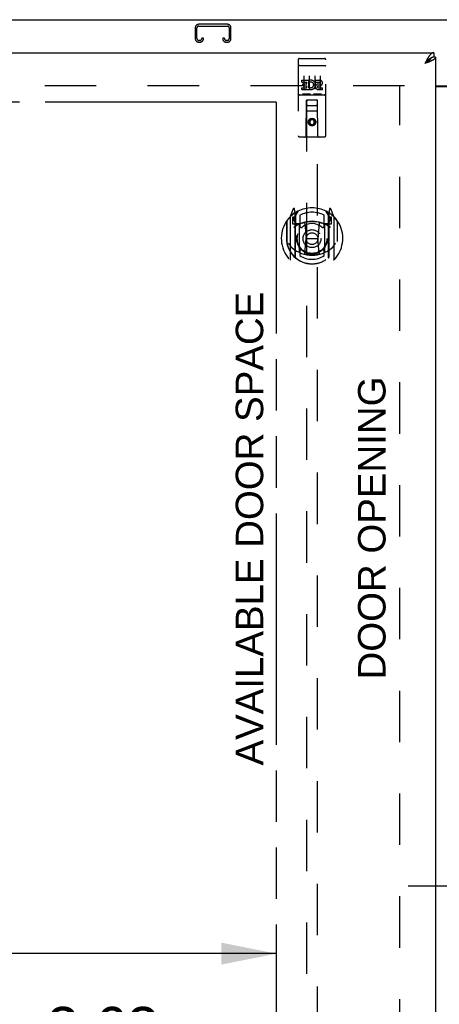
# Model space of a CAD drawing. Header units: inches. Extents: x 0 to 212, y 0 to 138.
# Tile 9 of 20: x 57 to 67, y 82 to 104. Entities that reach past the tile are written whole.
import ezdxf

# ---------------------------------------------------------------- set-up
doc = ezdxf.new("R2010")
doc.units = ezdxf.units.IN
doc.header["$LTSCALE"] = 11.6875
doc.header["$MEASUREMENT"] = 0
doc.linetypes.add('HIDDEN', pattern=[0.2, 0.1, -0.1])
doc.linetypes.add('PHANTOM', pattern=[0.8, 0.45, -0.05, 0.1, -0.05, 0.1, -0.05])
doc.layers.get('0').update_dxf_attribs({"linetype": 'CONTINUOUS'})
for name, color, linetype in [('02___PRT_ALL_AXES', 7, 'CONTINUOUS'), ('AVAILABLE_DOOR_SPACE', 7, 'CONTINUOUS'), ('DEFAULT_2', 8, 'HIDDEN'), ('DIMENSIONS', 7, 'CONTINUOUS')]:
    doc.layers.add(name, color=color, linetype=linetype)
doc.styles.get("Standard").update_dxf_attribs({"font": 'arial.ttf'})
doc.dimstyles.new('DIMSTYLE_1', dxfattribs={"dimtxt": 0.9375, "dimasz": 1.25, "dimexe": 0.09, "dimexo": 0.07, "dimgap": 0.0375, "dimtad": 0, "dimtih": 1, "dimtoh": 1, "dimzin": 4, "dimdsep": 46, "dimtxsty": 'Standard', "dimblk": '_FILLED', "dimblk1": '_FILLED', "dimblk2": '_FILLED', "dimcen": 0.09, "dimazin": 1, "dimtfac": 1, "dimtdec": 3, "dimtofl": 0, "dimtmove": 0, "dimatfit": 3, "dimldrblk": '_FILLED', "dimfxl": 0, "dimtolj": 1, "dimtzin": 4, "dimarcsym": 0})

# ---------------------------------------------------------------- blocks, each defined once
blk = doc.blocks.new('_FILLED')
at = {"color": 0, "linetype": 'ByBlock'}
blk.add_solid([(0, 0), (-1, 0.2), (-1, -0.2)], dxfattribs=at)
blk = doc.blocks.new('*D9')
at = {"layer": 'DIMENSIONS', "color": 2, "linetype": 'Continuous'}
for p, q in [((45.923, 83.016), (52.472, 83.016)), ((63.235, 83.016), (56.686, 83.016))]:
    blk.add_line(p, q, dxfattribs=at)
at = {"layer": 'DIMENSIONS', "color": 2, "linetype": 'Continuous', "xscale": 1.25, "yscale": 1.25, "zscale": 1.25, "rotation": 180}
blk.add_blockref('_FILLED', (45.923, 83.016), dxfattribs=at)
at = {"layer": 'DIMENSIONS', "color": 2, "linetype": 'Continuous', "xscale": 1.25, "yscale": 1.25, "zscale": 1.25}
blk.add_blockref('_FILLED', (63.235, 83.016), dxfattribs=at)
at = {"layer": 'DIMENSIONS', "color": 2, "linetype": 'Continuous', "insert": (54.579, 83.485), "char_height": 0.9375, "width": 3.27602, "attachment_point": 2, "line_spacing_factor": 0.9}
blk.add_mtext('17.31', dxfattribs=at)
blk = doc.blocks.new('*D10')
at = {"layer": 'DIMENSIONS', "color": 2, "linetype": 'Continuous'}
for p, q in [((63.235, 81.335), (61.037, 81.335)), ((66.86, 81.335), (69.36, 81.335))]:
    blk.add_line(p, q, dxfattribs=at)
at = {"layer": 'DIMENSIONS', "color": 2, "linetype": 'Continuous', "xscale": 1.25, "yscale": 1.25, "zscale": 1.25}
blk.add_blockref('_FILLED', (63.235, 81.335), dxfattribs=at)
at = {"layer": 'DIMENSIONS', "color": 2, "linetype": 'Continuous', "xscale": 1.25, "yscale": 1.25, "zscale": 1.25, "rotation": 180}
blk.add_blockref('_FILLED', (66.86, 81.335), dxfattribs=at)
at = {"layer": 'DIMENSIONS', "color": 2, "linetype": 'Continuous', "insert": (60.568, 81.804), "char_height": 0.9375, "width": 2.54763, "attachment_point": 3, "line_spacing_factor": 0.9}
blk.add_mtext('3.63', dxfattribs=at)
blk = doc.blocks.new('*D20')
at = {"layer": 'DIMENSIONS', "color": 2, "linetype": 'Continuous'}
for p, q in [((68.735, 84.546), (66.235, 84.546)), ((72.36, 84.546), (74.463, 84.546))]:
    blk.add_line(p, q, dxfattribs=at)
at = {"layer": 'DIMENSIONS', "color": 2, "linetype": 'Continuous', "xscale": 1.25, "yscale": 1.25, "zscale": 1.25}
blk.add_blockref('_FILLED', (68.735, 84.546), dxfattribs=at)
at = {"layer": 'DIMENSIONS', "color": 2, "linetype": 'Continuous', "xscale": 1.25, "yscale": 1.25, "zscale": 1.25, "rotation": 180}
blk.add_blockref('_FILLED', (72.36, 84.546), dxfattribs=at)
at = {"layer": 'DIMENSIONS', "color": 2, "linetype": 'Continuous', "insert": (74.932, 85.015), "char_height": 0.9375, "width": 2.54763, "attachment_point": 1, "line_spacing_factor": 0.9}
blk.add_mtext('3.63', dxfattribs=at)

msp = doc.modelspace()

# ---------------------------------------------------------------- linework, layer by layer
at = {"color": 7, "linetype": 'Continuous'}
for p, q in [((43.85, 104.25), (91.746, 104.25)), ((66.818, 103.5), (66.818, 103.396)), ((66.629, 103.271), (66.614, 103.254)), ((66.626, 103.262), (66.614, 103.254)), ((66.634, 103.267), (66.626, 103.262)), ((66.639, 103.282), (66.629, 103.271)), ((66.642, 103.272), (66.634, 103.267)), ((66.645, 103.289), (66.639, 103.282)), ((66.65, 103.278), (66.642, 103.272)), ((66.652, 103.295), (66.645, 103.289)), ((66.658, 103.283), (66.65, 103.278)), ((66.756, 103.381), (66.753, 103.379)), ((66.86, 103.396), (66.818, 103.396)), ((66.86, 102.75), (68.735, 102.75))]:
    msp.add_line(p, q, dxfattribs=at)
at = {"color": 3, "linetype": 'Continuous'}
for p, q in [((44.215, 103.5), (66.818, 103.5)), ((66.629, 103.284), (66.614, 103.254)), ((66.631, 103.26), (66.614, 103.254)), ((66.636, 103.296), (66.629, 103.284)), ((66.649, 103.267), (66.631, 103.26)), ((66.642, 103.308), (66.636, 103.296)), ((66.649, 103.32), (66.642, 103.308)), ((66.66, 103.271), (66.649, 103.267)), ((66.672, 103.276), (66.66, 103.271)), ((66.683, 103.28), (66.672, 103.276)), ((66.694, 103.284), (66.683, 103.28)), ((66.705, 103.288), (66.694, 103.284)), ((66.716, 103.293), (66.705, 103.288)), ((66.86, 103.396), (66.86, 45.104)), ((66.86, 102.735), (68.735, 102.735))]:
    msp.add_line(p, q, dxfattribs=at)
for points in [[(66.818, 103.5), (66.815, 103.5), (66.812, 103.5), (66.808, 103.5), (66.805, 103.499), (66.802, 103.499), (66.799, 103.498), (66.796, 103.497), (66.792, 103.496), (66.789, 103.494), (66.786, 103.493), (66.783, 103.491), (66.78, 103.49), (66.776, 103.488), (66.773, 103.486), (66.77, 103.484), (66.767, 103.482), (66.764, 103.479), (66.761, 103.477), (66.757, 103.474), (66.754, 103.471), (66.751, 103.468), (66.748, 103.465), (66.745, 103.462), (66.741, 103.459), (66.738, 103.455), (66.735, 103.452), (66.732, 103.448), (66.729, 103.444), (66.725, 103.441), (66.722, 103.437), (66.719, 103.432), (66.716, 103.428), (66.713, 103.424), (66.709, 103.419), (66.706, 103.415), (66.703, 103.41), (66.7, 103.406), (66.697, 103.401)], [(66.697, 103.401), (66.693, 103.396), (66.69, 103.391), (66.687, 103.386), (66.684, 103.381), (66.681, 103.375), (66.677, 103.37), (66.674, 103.365), (66.671, 103.359), (66.668, 103.354), (66.665, 103.348), (66.661, 103.343), (66.658, 103.337), (66.655, 103.331), (66.649, 103.32)], [(66.756, 103.31), (66.752, 103.308), (66.747, 103.306), (66.742, 103.304), (66.737, 103.301), (66.732, 103.299), (66.726, 103.297), (66.721, 103.295), (66.716, 103.293)], [(66.86, 103.396), (66.86, 103.394), (66.86, 103.392), (66.859, 103.39), (66.859, 103.388), (66.858, 103.386), (66.858, 103.383), (66.857, 103.381), (66.856, 103.379), (66.854, 103.377), (66.853, 103.375), (66.852, 103.373), (66.85, 103.371), (66.848, 103.368), (66.846, 103.366), (66.844, 103.364), (66.842, 103.362), (66.84, 103.36), (66.838, 103.358), (66.835, 103.355), (66.833, 103.353), (66.83, 103.351), (66.827, 103.349), (66.824, 103.347), (66.821, 103.345), (66.818, 103.342), (66.814, 103.34), (66.811, 103.338), (66.807, 103.336), (66.804, 103.334), (66.8, 103.332), (66.796, 103.329), (66.792, 103.327), (66.788, 103.325), (66.784, 103.323), (66.779, 103.321), (66.775, 103.319), (66.77, 103.317), (66.766, 103.314), (66.761, 103.312), (66.756, 103.31)]]:
    msp.add_lwpolyline(points, dxfattribs=at)
at = {"color": 7, "linetype": 'Continuous'}
for points in [[(66.753, 103.379), (66.751, 103.378), (66.748, 103.376), (66.745, 103.374), (66.741, 103.372), (66.738, 103.37), (66.735, 103.368), (66.732, 103.366), (66.729, 103.364), (66.725, 103.362), (66.722, 103.36), (66.719, 103.357), (66.716, 103.355), (66.713, 103.352), (66.709, 103.35), (66.706, 103.347), (66.703, 103.344), (66.7, 103.342), (66.697, 103.339), (66.693, 103.336), (66.69, 103.333), (66.687, 103.33), (66.684, 103.327), (66.681, 103.324), (66.677, 103.321), (66.674, 103.318), (66.671, 103.315), (66.668, 103.312), (66.665, 103.308), (66.661, 103.305), (66.658, 103.302), (66.652, 103.295)], [(66.753, 103.379), (66.753, 103.378), (66.752, 103.375), (66.751, 103.373), (66.75, 103.37), (66.749, 103.367), (66.747, 103.365), (66.746, 103.362), (66.744, 103.359), (66.743, 103.357), (66.741, 103.354), (66.739, 103.352), (66.737, 103.349), (66.735, 103.346), (66.733, 103.344), (66.73, 103.341), (66.728, 103.338), (66.725, 103.336), (66.723, 103.333), (66.72, 103.33), (66.717, 103.328), (66.714, 103.325), (66.711, 103.323), (66.708, 103.32), (66.705, 103.317), (66.702, 103.315), (66.699, 103.312), (66.695, 103.309), (66.692, 103.307), (66.688, 103.304), (66.685, 103.301), (66.681, 103.299), (66.677, 103.296), (66.674, 103.294), (66.67, 103.291), (66.666, 103.288), (66.662, 103.286), (66.658, 103.283)], [(66.818, 103.396), (66.815, 103.396), (66.812, 103.396), (66.808, 103.396), (66.805, 103.396), (66.802, 103.395), (66.799, 103.395), (66.796, 103.394), (66.792, 103.394), (66.789, 103.393), (66.786, 103.392), (66.783, 103.391), (66.78, 103.39), (66.776, 103.389), (66.773, 103.388), (66.77, 103.387), (66.767, 103.386), (66.764, 103.384), (66.761, 103.383), (66.757, 103.381), (66.756, 103.381)]]:
    msp.add_lwpolyline(points, dxfattribs=at)
at = {"layer": '02___PRT_ALL_AXES', "color": 8, "linetype": 'HIDDEN'}
for p, q in [((63.765, 103.368), (63.83, 103.368)), ((64.015, 103.368), (64.08, 103.368)), ((64.265, 103.368), (64.33, 103.368)), ((63.816, 102.833), (63.816, 102.875)), ((63.816, 102.875), (63.972, 102.875)), ((63.816, 102.833), (63.929, 102.833)), ((63.837, 102.748), (63.837, 102.79)), ((63.837, 102.79), (63.929, 102.79)), ((63.929, 102.79), (63.929, 102.833)), ((63.972, 102.698), (63.972, 102.875)), ((63.996, 102.827), (63.979, 102.866)), ((64.128, 102.833), (64.128, 102.875)), ((64.128, 102.875), (64.22, 102.875)), ((64.128, 102.833), (64.22, 102.833)), ((64.192, 102.789), (64.22, 102.789)), ((63.816, 102.662), (63.816, 102.704)), ((63.816, 102.704), (63.929, 102.704)), ((63.816, 102.662), (63.972, 102.662)), ((63.837, 102.748), (63.929, 102.748)), ((63.929, 102.704), (63.929, 102.748)), ((63.972, 102.698), (63.985, 102.716)), ((63.972, 102.662), (63.972, 102.674)), ((63.975, 102.672), (63.972, 102.674)), ((64.188, 102.748), (64.234, 102.748)), ((64.192, 102.704), (64.284, 102.704)), ((64.192, 102.662), (64.284, 102.662)), ((64.284, 102.662), (64.284, 102.704))]:
    msp.add_line(p, q, dxfattribs=at)
msp.add_circle((64.048, 101.923), 0.085, dxfattribs=at)
for centre, radius, start, end in [((64.022, 102.768), 0.107, 244.2636, 113.4027), ((64.022, 102.768), 0.0639, 234.8895, 113.4026), ((64.192, 102.725), 0.0635, 90, 270), ((64.221, 102.811), 0.0644, 282.2995, 90.0775), ((64.22, 102.811), 0.0219, 269.9011, 90), ((64.192, 102.726), 0.0219, 100.307, 270)]:
    msp.add_arc(centre, radius, start, end, dxfattribs=at)
at = {"layer": 'AVAILABLE_DOOR_SPACE', "color": 4, "linetype": 'PHANTOM'}
for q in [(57.016, 102.375), (63.235, 75.125)]:
    msp.add_line((63.235, 102.375), q, dxfattribs=at)
at = {"layer": 'DEFAULT_2', "color": 8, "linetype": 'HIDDEN'}
for p, q in [((62.124, 104.146), (61.471, 104.146)), ((61.471, 104.106), (62.124, 104.106)), ((61.391, 104.066), (61.391, 103.82)), ((61.431, 103.82), (61.431, 104.066)), ((62.164, 104.066), (62.164, 103.82)), ((62.204, 103.82), (62.204, 104.066)), ((61.499, 103.78), (61.471, 103.78)), ((61.471, 103.74), (61.499, 103.74)), ((61.539, 103.834), (61.539, 103.82)), ((61.579, 103.834), (61.539, 103.834)), ((61.579, 103.82), (61.579, 103.834)), ((62.016, 103.834), (62.016, 103.82)), ((62.056, 103.834), (62.016, 103.834)), ((62.056, 103.82), (62.056, 103.834)), ((62.124, 103.78), (62.096, 103.78)), ((62.096, 103.74), (62.124, 103.74)), ((63.735, 103.338), (63.735, 101.613)), ((63.752, 103.209), (63.751, 103.209)), ((63.752, 103.209), (63.752, 103.209)), ((63.753, 103.209), (63.752, 103.209)), ((63.754, 103.209), (63.753, 103.209)), ((63.755, 103.209), (63.754, 103.209)), ((63.756, 103.21), (63.755, 103.209)), ((63.756, 103.21), (63.756, 103.21)), ((63.757, 103.21), (63.756, 103.21)), ((63.758, 103.21), (63.757, 103.21)), ((63.759, 103.21), (63.758, 103.21)), ((63.76, 103.21), (63.759, 103.21)), ((63.76, 103.21), (63.76, 103.21)), ((63.761, 103.21), (63.76, 103.21)), ((63.762, 103.21), (63.761, 103.21)), ((63.763, 103.21), (63.762, 103.21)), ((63.764, 103.21), (63.763, 103.21)), ((63.765, 103.21), (63.764, 103.21)), ((63.765, 103.21), (64.33, 103.21)), ((63.83, 103.368), (64.015, 103.368)), ((64.08, 103.368), (64.265, 103.368)), ((64.33, 103.21), (64.331, 103.21)), ((64.331, 103.21), (64.332, 103.21)), ((64.332, 103.21), (64.333, 103.21)), ((64.333, 103.21), (64.333, 103.21)), ((64.333, 103.21), (64.334, 103.21)), ((64.334, 103.21), (64.335, 103.21)), ((64.335, 103.21), (64.336, 103.21)), ((64.336, 103.21), (64.337, 103.21)), ((64.337, 103.21), (64.338, 103.21)), ((64.338, 103.21), (64.338, 103.21)), ((64.338, 103.21), (64.339, 103.21)), ((64.339, 103.21), (64.34, 103.21)), ((64.34, 103.21), (64.341, 103.209)), ((64.341, 103.209), (64.341, 103.209)), ((64.341, 103.209), (64.342, 103.209)), ((64.342, 103.209), (64.343, 103.209)), ((64.36, 101.613), (64.36, 103.338)), ((63.86, 102.977), (63.86, 102.671)), ((63.985, 102.977), (63.985, 102.671)), ((64.11, 102.977), (64.11, 102.671)), ((64.235, 102.977), (64.235, 102.671)), ((66.152, 102.75), (45.548, 102.75)), ((63.765, 102.54), (64.33, 102.54)), ((64.009, 102.556), (63.837, 102.556)), ((64.259, 102.556), (64.087, 102.556)), ((66.048, 45.75), (66.048, 102.75)), ((63.918, 101.613), (63.921, 102.423)), ((63.923, 102.423), (63.921, 102.423)), ((63.923, 102.423), (63.923, 76.421)), ((64.173, 102.423), (63.923, 102.423)), ((64.173, 76.421), (64.173, 102.423)), ((64.174, 102.423), (64.173, 102.423)), ((64.178, 101.613), (64.174, 102.423)), ((64.175, 102.173), (63.92, 102.173)), ((63.963, 102.298), (64.133, 102.298)), ((64.048, 101.995), (63.985, 101.959)), ((63.985, 101.959), (63.985, 101.887)), ((63.985, 101.959), (63.995, 101.953)), ((63.985, 101.887), (63.995, 101.892)), ((63.985, 101.887), (64.048, 101.85)), ((64.048, 101.983), (63.995, 101.953)), ((63.995, 101.953), (63.995, 101.892)), ((63.995, 101.892), (64.048, 101.862)), ((64.048, 101.995), (64.048, 101.983)), ((64.11, 101.959), (64.048, 101.995)), ((64.1, 101.953), (64.048, 101.983)), ((64.048, 101.862), (64.1, 101.892)), ((64.048, 101.85), (64.11, 101.887)), ((64.048, 101.85), (64.048, 101.862)), ((64.11, 101.959), (64.1, 101.953)), ((64.1, 101.892), (64.1, 101.953)), ((64.11, 101.887), (64.1, 101.892)), ((64.11, 101.887), (64.11, 101.959)), ((64.33, 101.583), (63.765, 101.583)), ((63.622, 99.949), (63.552, 99.773)), ((63.665, 99.865), (63.651, 99.946)), ((63.665, 98.849), (63.665, 99.865)), ((63.673, 99.793), (63.743, 99.902)), ((63.673, 98.849), (63.673, 99.852)), ((64.353, 99.902), (64.423, 99.793)), ((64.423, 98.849), (64.423, 99.852)), ((64.444, 99.946), (64.43, 99.865)), ((64.43, 99.865), (64.43, 98.849)), ((64.452, 99.844), (64.447, 99.847)), ((64.543, 99.773), (64.473, 99.949)), ((63.465, 99.667), (63.465, 99.279)), ((63.473, 99.665), (63.473, 99.207)), ((63.548, 99.763), (63.548, 98.795)), ((63.605, 99.758), (63.605, 99.608)), ((63.665, 99.758), (63.605, 99.758)), ((63.613, 99.725), (63.643, 99.679)), ((63.673, 99.733), (63.618, 99.733)), ((63.644, 99.844), (63.643, 99.844)), ((63.644, 99.844), (63.643, 99.844)), ((63.644, 99.844), (63.644, 99.844)), ((63.675, 99.827), (63.675, 99.62)), ((63.773, 99.805), (63.773, 99.553)), ((63.884, 99.623), (63.915, 99.279)), ((64.211, 99.623), (64.18, 99.279)), ((64.323, 99.553), (64.323, 99.805)), ((64.42, 99.62), (64.42, 99.827)), ((64.478, 99.733), (64.423, 99.733)), ((64.49, 99.758), (64.43, 99.758)), ((64.452, 99.679), (64.482, 99.725)), ((64.49, 99.608), (64.49, 99.758)), ((64.548, 98.795), (64.548, 99.763)), ((64.623, 99.665), (64.623, 99.207)), ((64.63, 99.279), (64.63, 99.667)), ((63.605, 99.608), (63.665, 99.608)), ((63.765, 99.607), (63.693, 99.607)), ((63.695, 99.6), (63.761, 99.6)), ((63.765, 98.966), (63.765, 99.597)), ((64.403, 99.607), (64.33, 99.607)), ((64.33, 99.597), (64.33, 98.966)), ((64.334, 99.6), (64.4, 99.6)), ((64.43, 99.608), (64.49, 99.608)), ((63.465, 99.279), (63.48, 99.279)), ((63.473, 99.207), (63.473, 99.205)), ((63.885, 98.94), (63.915, 99.279)), ((63.915, 99.279), (64.18, 99.279)), ((64.21, 98.94), (64.18, 99.279)), ((64.63, 99.279), (64.615, 99.279)), ((64.623, 99.207), (64.622, 99.205)), ((63.773, 98.991), (63.773, 98.889)), ((64.323, 98.889), (64.323, 98.991))]:
    msp.add_line(p, q, dxfattribs=at)
for points in [[(63.751, 103.209), (63.751, 103.209), (63.75, 103.209), (63.75, 103.209), (63.749, 103.209), (63.749, 103.209), (63.749, 103.209), (63.748, 103.209), (63.748, 103.209), (63.748, 103.209), (63.747, 103.208), (63.747, 103.208), (63.747, 103.208), (63.746, 103.208), (63.746, 103.208), (63.746, 103.208), (63.745, 103.208), (63.745, 103.208), (63.745, 103.208), (63.744, 103.208), (63.744, 103.208), (63.744, 103.208), (63.744, 103.208), (63.743, 103.208), (63.743, 103.208), (63.743, 103.207), (63.742, 103.207), (63.742, 103.207), (63.742, 103.207), (63.742, 103.207), (63.741, 103.207), (63.741, 103.207), (63.741, 103.207), (63.741, 103.207), (63.74, 103.207), (63.74, 103.207), (63.74, 103.207), (63.74, 103.206), (63.739, 103.206), (63.739, 103.206), (63.739, 103.206), (63.739, 103.206), (63.739, 103.206), (63.738, 103.206), (63.738, 103.206), (63.738, 103.206), (63.738, 103.206), (63.738, 103.206), (63.737, 103.205), (63.737, 103.205), (63.737, 103.205), (63.737, 103.205), (63.737, 103.205), (63.737, 103.205), (63.737, 103.205), (63.736, 103.205), (63.736, 103.205), (63.736, 103.205), (63.736, 103.204), (63.736, 103.204), (63.736, 103.204), (63.736, 103.204), (63.736, 103.204), (63.736, 103.204), (63.736, 103.204), (63.735, 103.204), (63.735, 103.204), (63.735, 103.204), (63.735, 103.203), (63.735, 103.203), (63.735, 103.203), (63.735, 103.203), (63.735, 103.203), (63.735, 103.203), (63.735, 103.203), (63.735, 103.203), (63.735, 103.203), (63.735, 103.202)], [(64.343, 103.209), (64.344, 103.209), (64.344, 103.209), (64.345, 103.209), (64.345, 103.209), (64.345, 103.209), (64.346, 103.209), (64.346, 103.209), (64.346, 103.209), (64.347, 103.209), (64.347, 103.209), (64.347, 103.209), (64.348, 103.208), (64.348, 103.208), (64.348, 103.208), (64.349, 103.208), (64.349, 103.208), (64.349, 103.208), (64.35, 103.208), (64.35, 103.208), (64.35, 103.208), (64.351, 103.208), (64.351, 103.208), (64.351, 103.208), (64.352, 103.208), (64.352, 103.208), (64.352, 103.208), (64.352, 103.207), (64.353, 103.207), (64.353, 103.207), (64.353, 103.207), (64.353, 103.207), (64.354, 103.207), (64.354, 103.207), (64.354, 103.207), (64.354, 103.207), (64.355, 103.207), (64.355, 103.207), (64.355, 103.207), (64.355, 103.206), (64.356, 103.206), (64.356, 103.206), (64.356, 103.206), (64.356, 103.206), (64.356, 103.206), (64.357, 103.206), (64.357, 103.206), (64.357, 103.206), (64.357, 103.206), (64.357, 103.206), (64.358, 103.205), (64.358, 103.205), (64.358, 103.205), (64.358, 103.205), (64.358, 103.205), (64.358, 103.205), (64.358, 103.205), (64.359, 103.205), (64.359, 103.205), (64.359, 103.205), (64.359, 103.204), (64.359, 103.204), (64.359, 103.204), (64.359, 103.204), (64.359, 103.204), (64.359, 103.204), (64.36, 103.204), (64.36, 103.204), (64.36, 103.204), (64.36, 103.204), (64.36, 103.203), (64.36, 103.203), (64.36, 103.203), (64.36, 103.203), (64.36, 103.203), (64.36, 103.203), (64.36, 103.203), (64.36, 103.203), (64.36, 103.203), (64.36, 103.202)], [(63.837, 102.556), (63.836, 102.556), (63.836, 102.556), (63.836, 102.556), (63.836, 102.556), (63.836, 102.556), (63.835, 102.556), (63.835, 102.556), (63.835, 102.556), (63.835, 102.556), (63.835, 102.556), (63.834, 102.556), (63.834, 102.556), (63.834, 102.556), (63.834, 102.556), (63.834, 102.556), (63.834, 102.556), (63.833, 102.556), (63.833, 102.556), (63.833, 102.556), (63.833, 102.556), (63.833, 102.556), (63.833, 102.556), (63.833, 102.556), (63.832, 102.556), (63.832, 102.556), (63.832, 102.556), (63.832, 102.556), (63.832, 102.556), (63.832, 102.556), (63.832, 102.556), (63.832, 102.557), (63.831, 102.557), (63.831, 102.557), (63.831, 102.557), (63.831, 102.557), (63.831, 102.557), (63.831, 102.557), (63.831, 102.557), (63.831, 102.557), (63.831, 102.557), (63.83, 102.557), (63.83, 102.557), (63.83, 102.557), (63.83, 102.557), (63.83, 102.557), (63.83, 102.557)], [(64.015, 102.557), (64.015, 102.557), (64.015, 102.557), (64.015, 102.557), (64.015, 102.557), (64.015, 102.557), (64.014, 102.557), (64.014, 102.557), (64.014, 102.557), (64.014, 102.557), (64.014, 102.557), (64.014, 102.557), (64.014, 102.557), (64.014, 102.557), (64.014, 102.557), (64.013, 102.557), (64.013, 102.556), (64.013, 102.556), (64.013, 102.556), (64.013, 102.556), (64.013, 102.556), (64.013, 102.556), (64.013, 102.556), (64.012, 102.556), (64.012, 102.556), (64.012, 102.556), (64.012, 102.556), (64.012, 102.556), (64.012, 102.556), (64.012, 102.556), (64.011, 102.556), (64.011, 102.556), (64.011, 102.556), (64.011, 102.556), (64.011, 102.556), (64.011, 102.556), (64.01, 102.556), (64.01, 102.556), (64.01, 102.556), (64.01, 102.556), (64.01, 102.556), (64.009, 102.556), (64.009, 102.556), (64.009, 102.556), (64.009, 102.556), (64.009, 102.556)], [(64.087, 102.556), (64.086, 102.556), (64.086, 102.556), (64.086, 102.556), (64.086, 102.556), (64.086, 102.556), (64.085, 102.556), (64.085, 102.556), (64.085, 102.556), (64.085, 102.556), (64.085, 102.556), (64.084, 102.556), (64.084, 102.556), (64.084, 102.556), (64.084, 102.556), (64.084, 102.556), (64.084, 102.556), (64.083, 102.556), (64.083, 102.556), (64.083, 102.556), (64.083, 102.556), (64.083, 102.556), (64.083, 102.556), (64.083, 102.556), (64.082, 102.556), (64.082, 102.556), (64.082, 102.556), (64.082, 102.556), (64.082, 102.556), (64.082, 102.556), (64.082, 102.556), (64.082, 102.557), (64.081, 102.557), (64.081, 102.557), (64.081, 102.557), (64.081, 102.557), (64.081, 102.557), (64.081, 102.557), (64.081, 102.557), (64.081, 102.557), (64.081, 102.557), (64.08, 102.557), (64.08, 102.557), (64.08, 102.557), (64.08, 102.557), (64.08, 102.557), (64.08, 102.557)], [(64.265, 102.557), (64.265, 102.557), (64.265, 102.557), (64.265, 102.557), (64.265, 102.557), (64.265, 102.557), (64.264, 102.557), (64.264, 102.557), (64.264, 102.557), (64.264, 102.557), (64.264, 102.557), (64.264, 102.557), (64.264, 102.557), (64.264, 102.557), (64.264, 102.557), (64.264, 102.557), (64.263, 102.556), (64.263, 102.556), (64.263, 102.556), (64.263, 102.556), (64.263, 102.556), (64.263, 102.556), (64.263, 102.556), (64.262, 102.556), (64.262, 102.556), (64.262, 102.556), (64.262, 102.556), (64.262, 102.556), (64.262, 102.556), (64.262, 102.556), (64.261, 102.556), (64.261, 102.556), (64.261, 102.556), (64.261, 102.556), (64.261, 102.556), (64.261, 102.556), (64.26, 102.556), (64.26, 102.556), (64.26, 102.556), (64.26, 102.556), (64.26, 102.556), (64.259, 102.556), (64.259, 102.556), (64.259, 102.556), (64.259, 102.556), (64.259, 102.556)], [(63.515, 99.166), (63.518, 99.16), (63.521, 99.155), (63.524, 99.15), (63.527, 99.146), (63.53, 99.141), (63.533, 99.137), (63.535, 99.133), (63.538, 99.129), (63.54, 99.125), (63.543, 99.122), (63.545, 99.118), (63.548, 99.115), (63.55, 99.112), (63.552, 99.109), (63.555, 99.106), (63.557, 99.103), (63.559, 99.1), (63.561, 99.097), (63.563, 99.095), (63.565, 99.092), (63.567, 99.09), (63.569, 99.088), (63.571, 99.086), (63.573, 99.084), (63.575, 99.082), (63.577, 99.08), (63.579, 99.078), (63.58, 99.076), (63.582, 99.074), (63.584, 99.073), (63.585, 99.071), (63.587, 99.069), (63.589, 99.068), (63.59, 99.067), (63.592, 99.065), (63.593, 99.064)], [(64.502, 99.064), (64.503, 99.065), (64.505, 99.067), (64.506, 99.068), (64.508, 99.069), (64.51, 99.071), (64.511, 99.073), (64.513, 99.074), (64.515, 99.076), (64.516, 99.078), (64.518, 99.08), (64.52, 99.082), (64.522, 99.084), (64.524, 99.086), (64.526, 99.088), (64.528, 99.09), (64.53, 99.092), (64.532, 99.095), (64.534, 99.097), (64.536, 99.1), (64.538, 99.103), (64.54, 99.106), (64.543, 99.109), (64.545, 99.112), (64.547, 99.115), (64.55, 99.118), (64.552, 99.122), (64.555, 99.125), (64.557, 99.129), (64.56, 99.133), (64.562, 99.137), (64.565, 99.141), (64.568, 99.146), (64.571, 99.15), (64.574, 99.155), (64.577, 99.16), (64.58, 99.166)], [(64.235, 98.922), (64.23, 98.921), (64.225, 98.919), (64.219, 98.918), (64.214, 98.916), (64.208, 98.915), (64.203, 98.914), (64.197, 98.913), (64.192, 98.911), (64.187, 98.91), (64.181, 98.909), (64.176, 98.908), (64.17, 98.907), (64.164, 98.906), (64.159, 98.905), (64.153, 98.904), (64.148, 98.904), (64.142, 98.903), (64.137, 98.902), (64.131, 98.901), (64.126, 98.901), (64.12, 98.9), (64.115, 98.9), (64.109, 98.899), (64.103, 98.899), (64.098, 98.898), (64.092, 98.898), (64.087, 98.898), (64.081, 98.897), (64.075, 98.897), (64.07, 98.897), (64.064, 98.897), (64.059, 98.897), (64.053, 98.896), (64.048, 98.896), (64.042, 98.896), (64.036, 98.897), (64.031, 98.897), (64.025, 98.897), (64.02, 98.897), (64.014, 98.897), (64.008, 98.898), (64.003, 98.898), (63.997, 98.898), (63.992, 98.899), (63.986, 98.899), (63.98, 98.9), (63.975, 98.9), (63.969, 98.901), (63.964, 98.901), (63.958, 98.902), (63.953, 98.903), (63.947, 98.904), (63.942, 98.904), (63.936, 98.905), (63.931, 98.906), (63.925, 98.907), (63.92, 98.908), (63.914, 98.909), (63.909, 98.91), (63.903, 98.911), (63.898, 98.913), (63.892, 98.914), (63.887, 98.915), (63.881, 98.916), (63.876, 98.918), (63.87, 98.919), (63.865, 98.921), (63.86, 98.922)]]:
    msp.add_lwpolyline(points, dxfattribs=at)
for centre, radius in [((64.048, 101.923), 0.0845), ((64.048, 99.272), 0.35), ((64.048, 99.272), 0.335), ((64.048, 99.272), 0.205), ((64.048, 99.272), 0.133)]:
    msp.add_circle(centre, radius, dxfattribs=at)
for centre, radius, start, end in [((61.471, 104.066), 0.08, 90, 180), ((61.471, 104.066), 0.04, 90, 180), ((62.124, 104.066), 0.08, 0, 90), ((62.124, 104.066), 0.04, 0, 90), ((61.471, 103.82), 0.08, 180, 270), ((61.471, 103.82), 0.04, 180, 270), ((61.499, 103.82), 0.08, 270, 360), ((61.499, 103.82), 0.04, 270, 360), ((62.096, 103.82), 0.08, 180, 270), ((62.096, 103.82), 0.04, 180, 270), ((62.124, 103.82), 0.08, 270, 360), ((62.124, 103.82), 0.04, 270, 360), ((63.765, 103.338), 0.03, 90, 180), ((64.33, 103.338), 0.03, 0, 90), ((63.765, 102.51), 0.03, 90, 180), ((64.33, 102.51), 0.03, 0, 90), ((63.963, 102.383), 0.04, 90, 180), ((63.963, 102.338), 0.04, 180, 270), ((64.133, 102.383), 0.04, 0, 90), ((64.133, 102.338), 0.04, 270, 360), ((63.765, 101.613), 0.03, 180, 270), ((63.888, 101.613), 0.03, 270, 360), ((64.208, 101.613), 0.03, 180, 270), ((64.33, 101.613), 0.03, 270, 360), ((64.048, 99.279), 0.7, 125.5126, 54.4874), ((64.048, 99.272), 0.7, 35.2961, 144.7039), ((63.636, 99.943), 0.015, 10, 158.1959), ((63.653, 99.832), 0.02, 0, 125.5126), ((63.655, 99.827), 0.02, 0, 125.2543), ((63.693, 99.852), 0.02, 121.4688, 179.9992), ((64.048, 99.272), 0.6, 62.7204, 117.2796), ((64.403, 99.852), 0.02, 0, 58.5295), ((64.44, 99.827), 0.02, 54.7457, 180), ((64.443, 99.832), 0.02, 54.4874, 180), ((64.459, 99.943), 0.015, 21.8041, 170), ((63.493, 99.665), 0.02, 144.7039, 180), ((63.563, 99.763), 0.015, 135.0748, 180), ((63.618, 99.728), 0.005, 90, 212.6792), ((64.048, 98.966), 0.7, 53.2319, 126.7681), ((63.485, 99.578), 0.188, 0, 32.6792), ((63.693, 99.627), 0.02, 180, 270), ((64.048, 98.959), 0.7, 66.536, 113.464), ((63.864, 99.621), 0.02, 5.0796, 105.6131), ((64.231, 99.621), 0.02, 74.3869, 174.9204), ((64.403, 99.627), 0.02, 270, 360), ((64.611, 99.578), 0.188, 147.3208, 180), ((64.478, 99.728), 0.005, 327.3208, 90), ((64.533, 99.763), 0.015, 0, 44.9252), ((64.603, 99.665), 0.02, 0, 35.2961), ((63.695, 99.62), 0.02, 180, 270), ((63.761, 99.62), 0.02, 270, 293.464), ((63.78, 99.597), 0.015, 112.9863, 180), ((63.803, 99.553), 0.03, 180, 311.1261), ((64.048, 99.272), 0.343, 48.8739, 131.1261), ((64.293, 99.553), 0.03, 228.8739, 360), ((64.315, 99.597), 0.015, 0, 67.0137), ((64.334, 99.62), 0.02, 246.536, 270), ((64.4, 99.62), 0.02, 270, 360), ((64.048, 99.281), 0.583, 180.2464, 359.7536), ((63.493, 99.207), 0.02, 180, 187.6622), ((64.048, 99.282), 0.58, 187.6622, 352.3378), ((64.603, 99.207), 0.02, 352.3378, 360), ((64.048, 99.596), 0.7, 229.529, 310.471), ((63.78, 98.966), 0.015, 180, 247.0137), ((63.803, 98.991), 0.03, 48.8739, 180), ((64.048, 99.272), 0.343, 228.8739, 311.1261), ((64.293, 98.991), 0.03, 0, 131.1261), ((64.315, 98.966), 0.015, 292.9863, 360), ((63.563, 98.795), 0.015, 180, 224.9252), ((63.68, 98.849), 0.015, 180, 229.6413), ((63.693, 98.849), 0.02, 180, 230.6594), ((64.048, 99.282), 0.48, 235.0461, 304.9539), ((63.865, 98.941), 0.02, 254.4248, 354.9204), ((64.23, 98.941), 0.02, 185.0796, 285.5752), ((64.403, 98.849), 0.02, 309.3378, 359.9984), ((64.415, 98.849), 0.015, 310.3587, 360), ((64.533, 98.795), 0.015, 315.0748, 360)]:
    msp.add_arc(centre, radius, start, end, dxfattribs=at)

# ---------------------------------------------------------------- texts
at = {"layer": 'DIMENSIONS', "color": 2, "linetype": 'Continuous', "char_height": 0.625, "attachment_point": 2, "rotation": 90, "line_spacing_factor": 0.9}
for s, insert, width in [('AVAILABLE DOOR SPACE', (62.312, 92.679), 10.75046), ('DOOR OPENING', (65.095, 92.693), 6.87732)]:
    msp.add_mtext(s, dxfattribs=dict(at, insert=insert, width=width))

# ---------------------------------------------------------------- dimensions: what is measured, and where the dimension line sits
at = {"layer": 'DIMENSIONS', "color": 2, "linetype": 'Continuous'}
for base, p1, p2, picture, middle in [((68.735014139, 84.54640361), (72.360014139, 75.125420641), (68.735014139, 103.376420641), '*D20', (76.204268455, 84.541176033)), ((45.923, 83.016), (63.235, 102.375), (45.923, 102.375), '*D9', (54.528, 83.011))]:
    dim = msp.add_linear_dim(base=base, p1=p1, p2=p2, angle=180, dimstyle='DIMSTYLE_1', dxfattribs=at)
    dim.commit()
    dim.dimension.update_dxf_attribs({"geometry": picture, "text_midpoint": middle, "dimtype": 160})
dim = msp.add_linear_dim(base=(66.860014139, 81.335318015), p1=(63.235014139, 102.375420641), p2=(66.860014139, 45.124420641), dimstyle='DIMSTYLE_1', dxfattribs=at)
dim.commit()
dim.dimension.update_dxf_attribs({"geometry": '*D10', "text_midpoint": (59.293125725, 81.330090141), "dimtype": 160})

doc.saveas('drawing.dxf')
